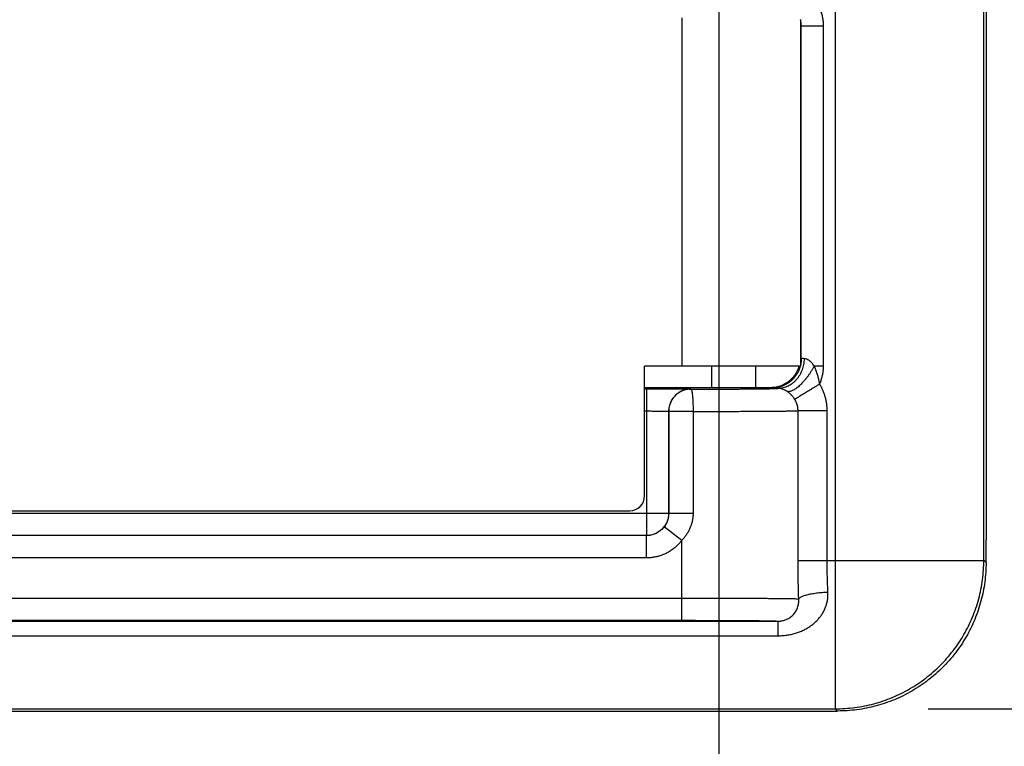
# Model space of a CAD drawing. Header units: inches. Extents: x 0 to 22, y 0 to 17.
# Tile 29 of 49: x 12.035 to 12.699, y 10.931 to 11.42. Entities that reach past the tile are written whole.
import ezdxf

# ---------------------------------------------------------------- set-up
doc = ezdxf.new("R2010")
doc.units = ezdxf.units.IN
doc.header["$LTSCALE"] = 1.21
doc.header["$MEASUREMENT"] = 0
doc.layers.get('0').update_dxf_attribs({"linetype": 'CONTINUOUS'})
doc.layers.add('DIMENSIONS', color=7, linetype='CONTINUOUS')
doc.styles.get("Standard").update_dxf_attribs({"font": 'txt', "width": 0.8})
doc.dimstyles.new('DIMSTYLE_1', dxfattribs={"dimtxt": 0.125, "dimasz": 0.18, "dimexe": 0.18, "dimexo": 0.0625, "dimgap": 0.09, "dimtad": 0, "dimtih": 1, "dimtoh": 1, "dimdec": 3, "dimzin": 4, "dimdsep": 46, "dimtxsty": 'STANDARD', "dimblk": '_FILLED', "dimblk1": '_FILLED', "dimblk2": '_FILLED', "dimcen": 0.09, "dimadec": 0, "dimazin": 0, "dimtp": 0.01, "dimtm": 0.01, "dimtfac": 1, "dimtdec": 3, "dimtofl": 0, "dimtmove": 0, "dimatfit": 3, "dimldrblk": '_FILLED', "dimfxl": 1, "dimtolj": 1, "dimtzin": 4, "dimarcsym": 0})

# ---------------------------------------------------------------- blocks, each defined once
blk = doc.blocks.new('_FILLED')
at = {"color": 0, "linetype": 'BYBLOCK'}
blk.add_solid([(0, 0), (-1, 0.1736), (-1, -0.1736)], dxfattribs=at)
blk = doc.blocks.new('*D11')
at = {"layer": 'DIMENSIONS', "color": 2, "linetype": 'CONTINUOUS'}
for p, q in [((13.43635, 11.6991), (13.43635, 12.0591)), ((12.61818, 11.6991), (13.56135, 11.6991)), ((12.64736, 10.95624), (13.56135, 10.95624)), ((13.43635, 10.95624), (13.43635, 10.59624))]:
    blk.add_line(p, q, dxfattribs=at)
at = {"layer": 'DIMENSIONS', "color": 2, "linetype": 'CONTINUOUS', "xscale": 0.18, "yscale": 0.18, "zscale": 0.18}
for p, rotation in [((13.43635, 11.6991), 270), ((13.43635, 10.95624), 90)]:
    blk.add_blockref('_FILLED', p, dxfattribs=dict(at, rotation=rotation))
at = {"layer": 'DIMENSIONS', "color": 2, "linetype": 'CONTINUOUS', "width": 0.8}
for s, p in [('[', (13.34885, 11.28905)), (']', (13.94885, 11.28905)), ('.743', (12.82385, 11.28905)), ('18.87', (13.44885, 11.28905))]:
    blk.add_text(s, height=0.125, dxfattribs=at).set_placement(p)
blk = doc.blocks.new('*D16')
at = {"layer": 'DIMENSIONS', "color": 2, "linetype": 'CONTINUOUS'}
for p, q in [((12.50635, 11.5823), (12.50635, 8.5796)), ((9.70435, 10.89002), (9.70435, 8.5796)), ((9.70435, 8.7046), (10.45738, 8.7046)), ((12.50635, 8.7046), (11.90738, 8.7046))]:
    blk.add_line(p, q, dxfattribs=at)
at = {"layer": 'DIMENSIONS', "color": 2, "linetype": 'CONTINUOUS', "xscale": 0.18, "yscale": 0.18, "zscale": 0.18, "rotation": 180}
blk.add_blockref('_FILLED', (9.70435, 8.7046), dxfattribs=at)
at = {"layer": 'DIMENSIONS', "color": 2, "linetype": 'CONTINUOUS', "xscale": 0.18, "yscale": 0.18, "zscale": 0.18}
blk.add_blockref('_FILLED', (12.50635, 8.7046), dxfattribs=at)
at = {"layer": 'DIMENSIONS', "color": 2, "linetype": 'CONTINUOUS', "width": 0.8}
for s, p in [('[', (11.14488, 8.6421)), (']', (11.74488, 8.6421)), ('2.802', (10.51988, 8.6421)), ('71.17', (11.24488, 8.6421))]:
    blk.add_text(s, height=0.125, dxfattribs=at).set_placement(p)

msp = doc.modelspace()

# ---------------------------------------------------------------- linework, layer by layer
at = {"color": 7, "linetype": 'CONTINUOUS'}
for p, q in [((12.58486, 10.95624), (12.58486, 11.50951)), ((12.68486, 11.05623), (12.68486, 11.48011)), ((12.48135, 11.42173), (12.48135, 11.1871)), ((12.56135, 11.4206), (12.56135, 11.1871)), ((12.56188, 11.41638), (12.56135, 11.41586)), ((12.56188, 11.41638), (12.57688, 11.41638)), ((12.56188, 11.19225), (12.56188, 11.41638)), ((12.57688, 11.18725), (12.57688, 11.41638)), ((12.56188, 11.19225), (12.56135, 11.19278)), ((12.56135, 11.1871), (12.45635, 11.1871)), ((12.45635, 11.0996), (12.45635, 11.1871)), ((12.50135, 11.1871), (12.50135, 11.17277)), ((12.53135, 11.17277), (12.53135, 11.1871)), ((12.57061, 11.18725), (12.57688, 11.18725)), ((12.45635, 11.17276), (12.54136, 11.17278)), ((12.45635, 11.17186), (12.45753, 11.17186)), ((12.45753, 11.17186), (12.45753, 11.07292)), ((12.48753, 11.1716), (12.48758, 11.17156)), ((12.54188, 11.17225), (12.54136, 11.17278)), ((12.45635, 11.15686), (12.45753, 11.15686)), ((12.47253, 11.1566), (12.47258, 11.15656)), ((12.47253, 11.1566), (12.47253, 11.08792)), ((12.48901, 11.15656), (12.47258, 11.15656)), ((12.47258, 11.15656), (12.47258, 11.08788)), ((12.48901, 11.15656), (12.48901, 11.08788)), ((12.57933, 11.15701), (12.55974, 11.15701)), ((12.55974, 11.05623), (12.55974, 11.15701)), ((12.57933, 11.05623), (12.57933, 11.15701)), ((10.52304, 11.0896), (12.44635, 11.0896)), ((10.81935, 11.08792), (12.47253, 11.08792)), ((12.47258, 11.08788), (12.47253, 11.08792)), ((12.48901, 11.08788), (12.47258, 11.08788)), ((12.48135, 11.06958), (12.46947, 11.07873)), ((12.45753, 11.07292), (10.81935, 11.07292)), ((12.45758, 11.07288), (10.81935, 11.07288)), ((12.45758, 11.07288), (12.45753, 11.07292)), ((12.45758, 11.05788), (12.45758, 11.07288)), ((12.68635, 11.05474), (12.68635, 11.07003)), ((12.48135, 11.01583), (12.48135, 11.06958)), ((12.45758, 11.05788), (10.81935, 11.05788)), ((12.55974, 11.05623), (12.68486, 11.05623)), ((12.68635, 11.05474), (12.68486, 11.05623)), ((10.81935, 11.03083), (12.48135, 11.03083)), ((10.81935, 11.01583), (12.48135, 11.01583)), ((10.81935, 11.01529), (12.54628, 11.01529)), ((12.54628, 11.00545), (12.54628, 11.01529)), ((10.81935, 11.00545), (12.54628, 11.00545)), ((10.81935, 10.95624), (12.58486, 10.95624)), ((10.81935, 10.9546), (12.58636, 10.95474)), ((12.58636, 10.95474), (12.58486, 10.95624))]:
    msp.add_line(p, q, dxfattribs=at)
msp.add_arc((12.44635, 11.0996), 0.01, 270, 360, dxfattribs=at)
for points, knots in [([(12.68635, 11.52129), (12.68635, 11.47115), (12.68635, 11.37087), (12.68635, 11.22045), (12.68635, 11.12017), (12.68635, 11.07003)], [0, 0, 0, 0, 0.333332, 0.666667, 1, 1, 1, 1]), ([(12.57688, 11.41638), (12.57688, 11.41728), (12.5768, 11.41907), (12.57644, 11.42175), (12.57583, 11.42439), (12.57499, 11.42698), (12.57391, 11.42948), (12.57261, 11.43188), (12.5711, 11.43415), (12.56939, 11.43627), (12.56814, 11.43758), (12.56748, 11.4382)], [0, 0, 0, 0, 0.109958, 0.220462, 0.331425, 0.442741, 0.554292, 0.665955, 0.777574, 0.888977, 1, 1, 1, 1]), ([(12.56188, 11.41638), (12.56188, 11.41683), (12.56184, 11.41771), (12.56166, 11.41904), (12.56147, 11.4199), (12.56135, 11.42033)], [0, 0, 0, 0, 0.333351, 0.666678, 1, 1, 1, 1]), ([(12.56379, 11.1921), (12.56378, 11.19145), (12.56372, 11.19015), (12.56347, 11.18821), (12.56304, 11.18631), (12.56246, 11.18447), (12.56173, 11.18269), (12.56085, 11.18101), (12.55982, 11.17943), (12.55867, 11.17798), (12.5574, 11.17666), (12.55603, 11.17549), (12.55456, 11.17447), (12.55301, 11.17363), (12.5514, 11.17296), (12.54973, 11.17247), (12.54804, 11.17218), (12.5469, 11.17211), (12.54633, 11.1721)], [0, 0, 0, 0, 0.066564, 0.132997, 0.199154, 0.264895, 0.330096, 0.394649, 0.45847, 0.521499, 0.583704, 0.645087, 0.705678, 0.765541, 0.824772, 0.883493, 0.941848, 1, 1, 1, 1]), ([(12.56188, 11.19225), (12.56188, 11.19174), (12.56184, 11.19072), (12.56166, 11.18919), (12.56147, 11.18818), (12.56135, 11.18769)], [0, 0, 0, 0, 0.333331, 0.666664, 1, 1, 1, 1]), ([(12.56379, 11.1921), (12.56356, 11.19211), (12.56316, 11.19213), (12.56264, 11.19216), (12.56224, 11.19218), (12.56203, 11.19222), (12.56189, 11.19222), (12.56188, 11.19225)], [0, 0, 0, 0, 0.348163, 0.62441, 0.826039, 0.95122, 1, 1, 1, 1]), ([(12.57061, 11.18725), (12.57035, 11.18763), (12.56984, 11.18833), (12.56906, 11.18924), (12.56832, 11.18999), (12.56763, 11.19058), (12.56697, 11.19106), (12.56632, 11.19143), (12.56569, 11.19172), (12.56505, 11.19193), (12.56442, 11.19206), (12.564, 11.1921), (12.56379, 11.1921)], [0, 0, 0, 0, 0.159475, 0.296959, 0.415991, 0.520089, 0.612935, 0.697681, 0.777031, 0.853102, 0.927309, 1, 1, 1, 1]), ([(12.56121, 11.1871), (12.56105, 11.1865), (12.56067, 11.18531), (12.55994, 11.18359), (12.55905, 11.18194), (12.55801, 11.18038), (12.55683, 11.17892), (12.55552, 11.17758), (12.55409, 11.17637), (12.55255, 11.1753), (12.55092, 11.17438), (12.54921, 11.17361), (12.54743, 11.17301), (12.54561, 11.17257), (12.54375, 11.17231), (12.5425, 11.17225), (12.54188, 11.17225)], [0, 0, 0, 0, 0.071428, 0.142857, 0.214286, 0.285715, 0.357144, 0.428573, 0.500003, 0.571432, 0.642861, 0.714289, 0.785718, 0.857146, 0.928573, 1, 1, 1, 1]), ([(12.54622, 11.17338), (12.54641, 11.17342), (12.54719, 11.17363), (12.54853, 11.17408), (12.55021, 11.17482), (12.55182, 11.1757), (12.55334, 11.17673), (12.55476, 11.1779), (12.55606, 11.17919), (12.55724, 11.18059), (12.55829, 11.1821), (12.5592, 11.18369), (12.55996, 11.18536), (12.56036, 11.18652), (12.56053, 11.1871)], [0, 0, 0, 0, 0.028428, 0.116747, 0.205066, 0.293386, 0.381706, 0.470028, 0.558351, 0.646676, 0.735003, 0.823333, 0.911665, 1, 1, 1, 1]), ([(12.57061, 11.18725), (12.57031, 11.18667), (12.56969, 11.18553), (12.56869, 11.18383), (12.56763, 11.18217), (12.56652, 11.18056), (12.56537, 11.17902), (12.56419, 11.17755), (12.56299, 11.17618), (12.56178, 11.17492), (12.56058, 11.17377), (12.55939, 11.17275), (12.55823, 11.17188), (12.55711, 11.17115), (12.55604, 11.17058), (12.55503, 11.17017), (12.55408, 11.16992), (12.55321, 11.16984), (12.55266, 11.1699), (12.55241, 11.16997)], [0, 0, 0, 0, 0.074353, 0.149548, 0.224918, 0.299824, 0.373636, 0.445738, 0.515538, 0.582477, 0.646043, 0.705779, 0.761299, 0.812307, 0.858623, 0.900219, 0.937273, 0.970252, 1, 1, 1, 1]), ([(12.57425, 11.17498), (12.57416, 11.17568), (12.5739, 11.17717), (12.57338, 11.1795), (12.57263, 11.18201), (12.57172, 11.18462), (12.57099, 11.18637), (12.57061, 11.18725)], [0, 0, 0, 0, 0.164849, 0.352774, 0.55808, 0.775498, 1, 1, 1, 1]), ([(12.57425, 11.17498), (12.5746, 11.17575), (12.57523, 11.17732), (12.57596, 11.17974), (12.57649, 11.18221), (12.57681, 11.18472), (12.57688, 11.18641), (12.57688, 11.18725)], [0, 0, 0, 0, 0.200759, 0.400462, 0.599754, 0.799364, 1, 1, 1, 1]), ([(12.45753, 11.17186), (12.45838, 11.17186), (12.46007, 11.17186), (12.46261, 11.17185), (12.46514, 11.17185), (12.46763, 11.17184), (12.47005, 11.17183), (12.47238, 11.17182), (12.47459, 11.17181), (12.47667, 11.1718), (12.4786, 11.17178), (12.48037, 11.17177), (12.48197, 11.17175), (12.48339, 11.17173), (12.4846, 11.17171), (12.48562, 11.17169), (12.4864, 11.17166), (12.48699, 11.17166), (12.48732, 11.17161), (12.4875, 11.17163), (12.48753, 11.1716)], [0, 0, 0, 0, 0.084528, 0.169476, 0.253998, 0.337209, 0.418224, 0.496169, 0.570205, 0.639629, 0.704042, 0.76312, 0.816511, 0.863846, 0.904628, 0.938402, 0.964876, 0.98395, 0.995621, 1, 1, 1, 1]), ([(12.48753, 11.1716), (12.48701, 11.1716), (12.48596, 11.17154), (12.48441, 11.1713), (12.48289, 11.17089), (12.48142, 11.17033), (12.48002, 11.16961), (12.4787, 11.16876), (12.47748, 11.16777), (12.47637, 11.16665), (12.47538, 11.16543), (12.47452, 11.16411), (12.4738, 11.16271), (12.47324, 11.16124), (12.47283, 11.15972), (12.47259, 11.15817), (12.47253, 11.15712), (12.47253, 11.1566)], [0, 0, 0, 0, 0.066665, 0.133331, 0.199998, 0.266665, 0.333332, 0.4, 0.466667, 0.533335, 0.600002, 0.66667, 0.733337, 0.800003, 0.866669, 0.933335, 1, 1, 1, 1]), ([(12.48758, 11.17156), (12.48707, 11.17156), (12.48605, 11.1715), (12.48454, 11.17127), (12.48306, 11.17089), (12.48164, 11.17036), (12.48028, 11.16969), (12.47899, 11.16889), (12.47777, 11.16794), (12.47664, 11.16686), (12.47561, 11.16564), (12.47469, 11.1643), (12.47393, 11.16285), (12.47332, 11.16132), (12.47289, 11.15975), (12.47263, 11.15815), (12.47258, 11.15708), (12.47258, 11.15656)], [0, 0, 0, 0, 0.064615, 0.129456, 0.194307, 0.258773, 0.322761, 0.386944, 0.451972, 0.518367, 0.586254, 0.655242, 0.724871, 0.794661, 0.864115, 0.932729, 1, 1, 1, 1]), ([(12.48758, 11.17156), (12.48911, 11.17156), (12.49216, 11.17156), (12.49672, 11.17157), (12.50122, 11.17158), (12.50564, 11.17159), (12.50994, 11.17161), (12.5141, 11.17163), (12.51808, 11.17165), (12.52187, 11.17168), (12.52544, 11.1717), (12.52878, 11.17173), (12.53186, 11.17176), (12.53468, 11.1718), (12.53723, 11.17183), (12.53947, 11.17187), (12.54142, 11.1719), (12.54304, 11.17194), (12.54434, 11.17198), (12.5453, 11.17201), (12.54592, 11.17206), (12.54623, 11.17207), (12.54633, 11.1721)], [0, 0, 0, 0, 0.07813, 0.155879, 0.232718, 0.308103, 0.38151, 0.452424, 0.520351, 0.584886, 0.645734, 0.702601, 0.755201, 0.803292, 0.846642, 0.885006, 0.918136, 0.945833, 0.967933, 0.98432, 0.994986, 1, 1, 1, 1]), ([(12.48758, 11.17156), (12.48763, 11.17155), (12.48777, 11.17144), (12.4879, 11.17116), (12.48804, 11.17074), (12.48817, 11.17017), (12.4883, 11.16946), (12.48843, 11.1686), (12.48854, 11.16762), (12.48865, 11.16651), (12.48874, 11.1653), (12.48882, 11.16399), (12.48889, 11.1626), (12.48894, 11.16115), (12.48898, 11.15965), (12.48901, 11.15811), (12.48901, 11.15708), (12.48901, 11.15656)], [0, 0, 0, 0, 0.01165, 0.031112, 0.060017, 0.098566, 0.146548, 0.203549, 0.269012, 0.342269, 0.422553, 0.509017, 0.600742, 0.696747, 0.796006, 0.897453, 1, 1, 1, 1]), ([(12.54136, 11.17278), (12.54197, 11.17278), (12.54319, 11.17283), (12.54481, 11.17306), (12.54581, 11.17328), (12.54622, 11.17338)], [0, 0, 0, 0, 0.373411, 0.746797, 1, 1, 1, 1]), ([(12.54633, 11.1721), (12.54599, 11.17211), (12.54536, 11.17212), (12.54448, 11.17214), (12.54372, 11.17216), (12.54309, 11.17217), (12.5426, 11.17219), (12.54223, 11.1722), (12.54202, 11.17224), (12.5419, 11.17223), (12.54188, 11.17225)], [0, 0, 0, 0, 0.226689, 0.425598, 0.595833, 0.736831, 0.848114, 0.929248, 0.979853, 1, 1, 1, 1]), ([(12.55241, 11.16997), (12.5522, 11.17011), (12.55177, 11.17038), (12.55112, 11.17075), (12.55048, 11.17107), (12.54985, 11.17134), (12.54923, 11.17158), (12.54862, 11.17176), (12.54802, 11.17191), (12.54744, 11.17201), (12.54688, 11.17208), (12.54651, 11.1721), (12.54633, 11.1721)], [0, 0, 0, 0, 0.117885, 0.232185, 0.342839, 0.446901, 0.547975, 0.645968, 0.740063, 0.830326, 0.916413, 1, 1, 1, 1]), ([(12.55749, 11.16471), (12.55728, 11.16503), (12.55685, 11.16567), (12.55616, 11.16656), (12.55544, 11.16739), (12.55469, 11.16814), (12.55394, 11.16883), (12.55318, 11.16943), (12.55267, 11.1698), (12.55241, 11.16997)], [0, 0, 0, 0, 0.157873, 0.311764, 0.461019, 0.604975, 0.743048, 0.874757, 1, 1, 1, 1]), ([(12.57425, 11.17498), (12.57369, 11.17463), (12.57257, 11.17395), (12.57091, 11.17293), (12.56928, 11.17193), (12.5677, 11.17096), (12.56618, 11.17003), (12.56474, 11.16915), (12.56339, 11.16832), (12.56215, 11.16756), (12.56103, 11.16688), (12.56004, 11.16627), (12.55919, 11.16575), (12.55849, 11.16532), (12.55794, 11.16498), (12.55762, 11.16479), (12.55749, 11.16471)], [0, 0, 0, 0, 0.100546, 0.200132, 0.297759, 0.392467, 0.48333, 0.569457, 0.650004, 0.72418, 0.791261, 0.850588, 0.901581, 0.943741, 0.976654, 1, 1, 1, 1]), ([(12.57933, 11.15701), (12.57933, 11.1578), (12.57928, 11.15937), (12.57903, 11.16172), (12.57863, 11.16406), (12.57806, 11.16635), (12.57734, 11.1686), (12.57647, 11.1708), (12.57544, 11.17293), (12.57467, 11.17431), (12.57425, 11.17498)], [0, 0, 0, 0, 0.125, 0.250032, 0.375065, 0.500059, 0.624998, 0.749927, 0.874902, 1, 1, 1, 1]), ([(12.55974, 11.15701), (12.55974, 11.15745), (12.55969, 11.15835), (12.55951, 11.15969), (12.55919, 11.161), (12.55875, 11.16229), (12.55819, 11.16353), (12.55773, 11.16432), (12.55749, 11.16471)], [0, 0, 0, 0, 0.165227, 0.330875, 0.497061, 0.663899, 0.831507, 1, 1, 1, 1]), ([(12.45753, 11.15686), (12.45805, 11.15686), (12.45909, 11.15686), (12.46062, 11.15685), (12.46212, 11.15685), (12.46358, 11.15684), (12.46497, 11.15683), (12.46627, 11.15681), (12.46749, 11.15679), (12.46859, 11.15677), (12.46958, 11.15675), (12.47043, 11.15673), (12.47115, 11.15671), (12.47171, 11.15668), (12.47214, 11.15667), (12.47237, 11.15662), (12.47252, 11.15663), (12.47253, 11.1566)], [0, 0, 0, 0, 0.103804, 0.206512, 0.30702, 0.404235, 0.497085, 0.58455, 0.665682, 0.739602, 0.805508, 0.862694, 0.910537, 0.948522, 0.976245, 0.993425, 1, 1, 1, 1]), ([(12.48901, 11.15656), (12.49088, 11.15656), (12.49459, 11.15656), (12.50012, 11.15657), (12.50555, 11.15658), (12.51087, 11.15659), (12.51603, 11.15661), (12.52103, 11.15663), (12.52583, 11.15665), (12.53041, 11.15667), (12.53474, 11.1567), (12.53881, 11.15673), (12.54259, 11.15676), (12.54607, 11.15679), (12.54922, 11.15682), (12.55203, 11.15685), (12.55448, 11.15689), (12.55657, 11.15693), (12.55828, 11.15696), (12.55929, 11.15699), (12.55974, 11.15701)], [0, 0, 0, 0, 0.079276, 0.157556, 0.234477, 0.309686, 0.382835, 0.453581, 0.521579, 0.586467, 0.64789, 0.705519, 0.759066, 0.808267, 0.852877, 0.892667, 0.927435, 0.957005, 0.981232, 1, 1, 1, 1]), ([(12.47253, 11.08792), (12.47253, 11.0874), (12.47248, 11.08635), (12.47223, 11.0848), (12.47182, 11.08328), (12.47126, 11.08181), (12.47055, 11.08041), (12.46969, 11.07909), (12.4687, 11.07787), (12.46759, 11.07676), (12.46637, 11.07577), (12.46505, 11.07491), (12.46364, 11.0742), (12.46218, 11.07363), (12.46066, 11.07323), (12.4591, 11.07298), (12.45806, 11.07292), (12.45753, 11.07292)], [0, 0, 0, 0, 0.066665, 0.133331, 0.199997, 0.266664, 0.333331, 0.399999, 0.466666, 0.533334, 0.600001, 0.666669, 0.733336, 0.800003, 0.866669, 0.933335, 1, 1, 1, 1]), ([(12.47258, 11.08788), (12.47258, 11.08742), (12.47253, 11.08648), (12.47234, 11.08508), (12.47201, 11.0837), (12.47155, 11.08235), (12.47096, 11.08106), (12.47027, 11.07985), (12.46974, 11.07909), (12.46947, 11.07873)], [0, 0, 0, 0, 0.141544, 0.285205, 0.42997, 0.574802, 0.718693, 0.860739, 1, 1, 1, 1]), ([(12.48901, 11.08788), (12.48901, 11.0872), (12.48895, 11.08581), (12.48868, 11.08371), (12.48822, 11.08158), (12.48756, 11.07944), (12.48669, 11.07733), (12.48563, 11.07526), (12.48437, 11.07326), (12.48295, 11.07136), (12.4819, 11.07016), (12.48135, 11.06958)], [0, 0, 0, 0, 0.100704, 0.204812, 0.312056, 0.422108, 0.534599, 0.649117, 0.765196, 0.882329, 1, 1, 1, 1]), ([(12.46947, 11.07873), (12.46916, 11.07833), (12.46849, 11.07755), (12.46739, 11.0765), (12.46619, 11.07556), (12.46489, 11.07475), (12.46352, 11.07408), (12.46209, 11.07355), (12.46061, 11.07316), (12.4591, 11.07293), (12.45809, 11.07288), (12.45758, 11.07288)], [0, 0, 0, 0, 0.111103, 0.222204, 0.333304, 0.444412, 0.555521, 0.666636, 0.777759, 0.888882, 1, 1, 1, 1]), ([(12.48135, 11.06958), (12.48086, 11.06894), (12.47982, 11.06769), (12.47809, 11.06594), (12.4762, 11.06431), (12.47415, 11.06283), (12.47197, 11.06152), (12.46969, 11.06039), (12.46732, 11.05947), (12.4649, 11.05875), (12.46245, 11.05824), (12.46001, 11.05794), (12.45838, 11.05788), (12.45758, 11.05788)], [0, 0, 0, 0, 0.088051, 0.1778, 0.268904, 0.360997, 0.45369, 0.546577, 0.639253, 0.731314, 0.822369, 0.912046, 1, 1, 1, 1]), ([(12.56016, 11.03036), (12.56007, 11.03323), (12.55992, 11.03897), (12.55977, 11.04759), (12.55974, 11.05335), (12.55974, 11.05623)], [0, 0, 0, 0, 0.332386, 0.665968, 1, 1, 1, 1]), ([(12.57987, 11.03467), (12.57978, 11.03645), (12.57963, 11.04003), (12.57946, 11.04541), (12.57936, 11.05082), (12.57933, 11.05443), (12.57933, 11.05623)], [0, 0, 0, 0, 0.248061, 0.49786, 0.748724, 1, 1, 1, 1]), ([(12.58486, 10.95624), (12.58705, 10.95624), (12.59141, 10.95638), (12.59793, 10.95702), (12.60439, 10.95809), (12.61076, 10.95958), (12.61703, 10.96148), (12.62316, 10.96379), (12.62912, 10.96649), (12.6349, 10.96958), (12.64046, 10.97303), (12.64578, 10.97685), (12.65084, 10.981), (12.65562, 10.98548), (12.6601, 10.99026), (12.66425, 10.99532), (12.66807, 11.00064), (12.67152, 11.0062), (12.67461, 11.01198), (12.67731, 11.01794), (12.67962, 11.02407), (12.68152, 11.03034), (12.68301, 11.03671), (12.68408, 11.04317), (12.68472, 11.04969), (12.68486, 11.05405), (12.68486, 11.05623)], [0, 0, 0, 0, 0.041666, 0.083332, 0.124998, 0.166664, 0.208331, 0.249997, 0.291664, 0.333331, 0.374998, 0.416666, 0.458333, 0.5, 0.541667, 0.583334, 0.625002, 0.666669, 0.708336, 0.750003, 0.791669, 0.833336, 0.875002, 0.916668, 0.958334, 1, 1, 1, 1]), ([(12.68635, 11.05474), (12.68635, 11.05256), (12.68621, 11.0482), (12.68557, 11.04168), (12.6845, 11.03522), (12.68301, 11.02884), (12.68111, 11.02258), (12.67881, 11.01645), (12.6761, 11.01048), (12.67302, 11.00471), (12.66956, 10.99915), (12.66575, 10.99382), (12.66159, 10.98876), (12.65712, 10.98398), (12.65234, 10.9795), (12.64728, 10.97535), (12.64195, 10.97154), (12.63639, 10.96808), (12.63062, 10.96499), (12.62466, 10.96229), (12.61853, 10.95998), (12.61226, 10.95808), (12.60588, 10.95659), (12.59942, 10.95552), (12.59291, 10.95488), (12.58854, 10.95474), (12.58636, 10.95474)], [0, 0, 0, 0, 0.041643, 0.08335, 0.125031, 0.166648, 0.208339, 0.250043, 0.291673, 0.333329, 0.375035, 0.416703, 0.458322, 0.500019, 0.541716, 0.583335, 0.625001, 0.666705, 0.708358, 0.749984, 0.791685, 0.833371, 0.874984, 0.91666, 0.958362, 1, 1, 1, 1]), ([(12.48135, 11.03083), (12.48321, 11.03083), (12.48693, 11.03083), (12.49248, 11.03083), (12.49798, 11.03082), (12.5034, 11.03081), (12.50871, 11.0308), (12.51389, 11.03078), (12.5189, 11.03076), (12.52373, 11.03075), (12.52835, 11.03072), (12.53275, 11.0307), (12.53689, 11.03067), (12.54077, 11.03064), (12.54435, 11.03061), (12.54763, 11.03058), (12.55058, 11.03055), (12.55319, 11.03051), (12.55546, 11.03048), (12.55736, 11.03044), (12.55888, 11.0304), (12.55978, 11.03038), (12.56016, 11.03036)], [0, 0, 0, 0, 0.070909, 0.141485, 0.211374, 0.280227, 0.347716, 0.413496, 0.477221, 0.538589, 0.597326, 0.653166, 0.705846, 0.755096, 0.800654, 0.842295, 0.879823, 0.913048, 0.941802, 0.965948, 0.985377, 1, 1, 1, 1]), ([(12.54628, 11.00545), (12.54726, 11.00545), (12.54923, 11.00552), (12.55216, 11.00583), (12.55507, 11.00635), (12.55793, 11.00709), (12.56069, 11.00804), (12.56334, 11.00918), (12.56585, 11.01051), (12.56819, 11.01202), (12.57034, 11.01368), (12.57228, 11.01547), (12.574, 11.01737), (12.57551, 11.01937), (12.57679, 11.02146), (12.57785, 11.02361), (12.57869, 11.0258), (12.57931, 11.02802), (12.57971, 11.03025), (12.5799, 11.03247), (12.5799, 11.03394), (12.57987, 11.03467)], [0, 0, 0, 0, 0.059034, 0.118393, 0.177815, 0.23699, 0.295706, 0.353725, 0.410796, 0.466684, 0.521164, 0.574075, 0.625503, 0.675631, 0.724645, 0.772661, 0.819743, 0.865953, 0.911352, 0.955847, 1, 1, 1, 1]), ([(12.54628, 11.01529), (12.54662, 11.01529), (12.54731, 11.01531), (12.54837, 11.01542), (12.54945, 11.01562), (12.55056, 11.01591), (12.55169, 11.01631), (12.55285, 11.01683), (12.554, 11.01749), (12.55513, 11.0183), (12.55621, 11.01926), (12.5572, 11.02036), (12.55807, 11.02158), (12.55881, 11.02292), (12.5594, 11.02433), (12.55983, 11.0258), (12.56011, 11.02731), (12.56022, 11.02884), (12.5602, 11.02985), (12.56016, 11.03036)], [0, 0, 0, 0, 0.044346, 0.090102, 0.137303, 0.186807, 0.238783, 0.293526, 0.351199, 0.411446, 0.473774, 0.537833, 0.603086, 0.669007, 0.735192, 0.801478, 0.86783, 0.934122, 1, 1, 1, 1]), ([(12.57987, 11.03467), (12.5792, 11.03465), (12.57787, 11.03459), (12.5759, 11.03445), (12.57397, 11.03427), (12.57209, 11.03406), (12.5703, 11.0338), (12.5686, 11.03352), (12.56701, 11.0332), (12.56555, 11.03285), (12.56423, 11.03249), (12.56307, 11.0321), (12.56208, 11.03169), (12.56126, 11.03127), (12.56062, 11.03085), (12.56029, 11.03052), (12.56016, 11.03036)], [0, 0, 0, 0, 0.097767, 0.194678, 0.289806, 0.382248, 0.471132, 0.555627, 0.634958, 0.708415, 0.775372, 0.835301, 0.887804, 0.932655, 0.969892, 1, 1, 1, 1]), ([(12.48135, 11.01583), (12.48292, 11.01583), (12.48605, 11.01583), (12.49073, 11.01583), (12.49536, 11.01582), (12.49992, 11.01581), (12.50438, 11.01579), (12.50872, 11.01578), (12.51291, 11.01576), (12.51694, 11.01574), (12.52078, 11.01572), (12.52441, 11.01569), (12.52782, 11.01566), (12.53098, 11.01563), (12.53388, 11.0156), (12.5365, 11.01557), (12.53884, 11.01553), (12.54087, 11.01549), (12.54258, 11.01546), (12.54398, 11.01542), (12.54505, 11.01538), (12.54578, 11.01534), (12.54615, 11.01531), (12.54628, 11.01529)], [0, 0, 0, 0, 0.072468, 0.144696, 0.216184, 0.286495, 0.355296, 0.42223, 0.486926, 0.549048, 0.608277, 0.66431, 0.716851, 0.765623, 0.810366, 0.850845, 0.886853, 0.918185, 0.944685, 0.966218, 0.982669, 0.993941, 1, 1, 1, 1])]:
    msp.add_open_spline(points, degree=3, knots=knots, dxfattribs=at)

# ---------------------------------------------------------------- dimensions: what is measured, and where the dimension line sits
at = {"layer": 'DIMENSIONS', "color": 2, "linetype": 'CONTINUOUS'}
dim = msp.add_linear_dim(base=(13.43635, 11.6991), p1=(12.64736, 10.95624), p2=(12.61818, 11.6991), angle=90, dimstyle='DIMSTYLE_1', dxfattribs=at)
dim.commit()
dim.dimension.update_dxf_attribs({"geometry": '*D11', "text_midpoint": (13.43635, 11.35155), "dimtype": 160})
dim = msp.add_linear_dim(base=(12.50635, 8.7046), p1=(9.70435, 10.89002), p2=(12.50635, 11.5823), dimstyle='DIMSTYLE_1', dxfattribs=at)
dim.commit()
dim.dimension.update_dxf_attribs({"geometry": '*D16', "text_midpoint": (11.18238, 8.7046), "dimtype": 160})

doc.saveas('drawing.dxf')
